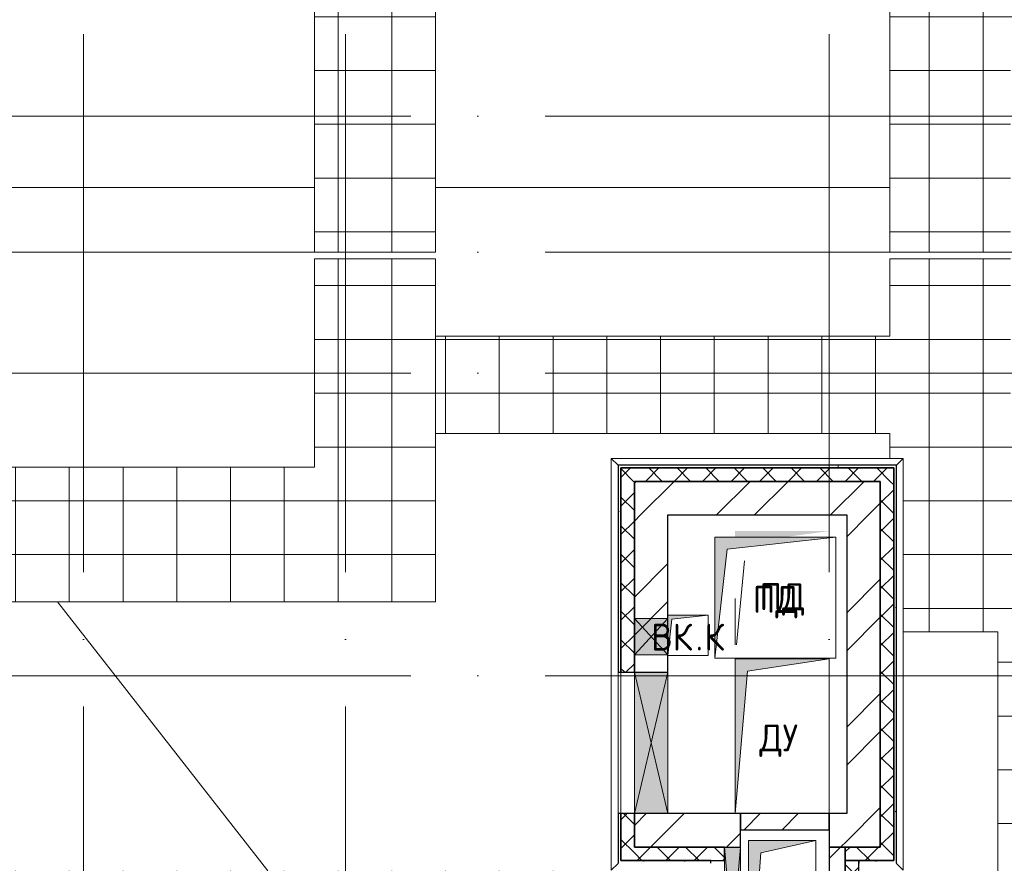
# Model space of a CAD drawing. Header units: millimetres. Extents: x -30540 to 143646, y -11730 to 123410.
# Tile 58 of 114: x 88831 to 96158, y 7705 to 13978. Entities that reach past the tile are written whole.
import ezdxf

# ---------------------------------------------------------------- set-up
doc = ezdxf.new("R2010")
doc.units = ezdxf.units.MM
doc.linetypes.add('ADSK_Линия сетки', pattern=[5000, 4000, -500, 0, -500])
for name, color, linetype, lineweight in [('A-____-NOTE-TEXT', 7, 'Continuous', 18), ('A-DETL-____-THIN', 7, 'Continuous', 9), ('A-GENM-____-OTLN', 7, 'Continuous', 18), ('A-GLAZ-____-MCUT', 7, 'Continuous', 9), ('A-GLAZ-____-OTLN', 7, 'Continuous', 18), ('A-ROOF-____-OTLN', 7, 'Continuous', 18), ('A-ROOF-____-PATT', 7, 'Continuous', 18), ('A-WALL-____-MCUT', 7, 'Continuous', 40), ('A-WALL-____-OTLN', 7, 'Continuous', 18), ('A-WALL-____-PATT', 7, 'Continuous', 40), ('I-WALL-____-MCUT', 7, 'Continuous', 40), ('I-WALL-____-OTLN', 7, 'Continuous', 18), ('M-EQPM-____-OTLN', 7, 'Continuous', 18), ('S-GRID-____-OTLN', 7, 'Continuous', 9)]:
    doc.layers.add(name, color=color, linetype=linetype, lineweight=lineweight)
doc.styles.add('GOST Common', font='GOST_Common.ttf', dxfattribs={"height": 200})
pattern_1 = [(45, (0, 0), (-424.264, 424.264), []), (45, (0, 282.8), (-424.264, 424.264), [])]
pattern_2 = [(45, (0, 0), (-106.06602, 106.06602), []), (135, (0, 0), (-106.06602, -106.06602), [])]
pattern_3 = [(0, (0, 0), (0, 400), []), (90, (0, 0), (-400, 2e-14), [])]
pattern_4 = [(0, (0, 0), (406.4, 101.6), [6.706, -298.094, 6.706, -298.094, -1625.6]), (0, (0, 0), (406.4, 101.6), [-609.6, 6.706, -602.894, 6.706, -298.094, -711.2]), (0, (0, 0), (406.4, 101.6), [-1524, 6.706, -196.494, 6.706, -501.294]), (120, (152.4, 50.8), (-291.18818, 301.15272), [6.706, -298.094, 6.706, -298.094, -1625.6]), (120, (152.4, 50.8), (-291.18818, 301.15272), [-609.6, 6.706, -602.894, 6.706, -298.094, -711.2]), (120, (152.4, 50.8), (-291.18818, 301.15272), [-1524, 6.706, -196.494, 6.706, -501.294]), (240, (203.2, 254), (-115.21182, -402.75272), [6.706, -298.094, 6.706, -298.094, -1625.6]), (240, (203.2, 254), (-115.21182, -402.75272), [-609.6, 6.706, -602.894, 6.706, -298.094, -711.2]), (240, (203.2, 254), (-115.21182, -402.75272), [-1524, 6.706, -196.494, 6.706, -501.294])]

# ---------------------------------------------------------------- blocks, each defined once
blk = doc.blocks.new('АР_Отверстие прямоугольное - ОВВ-5828421-Кровля')
at = {"layer": 'A-GLAZ-____-OTLN', "lineweight": 13, "true_color": 0xf9f9f9}
blk.add_hatch(color=7, dxfattribs=at).paths.add_polyline_path([(-530, 60), (-530, -60), (780, -60), (780, 60)])
at = {"layer": 'A-GLAZ-____-MCUT', "color": 254, "lineweight": 15, "true_color": 0xcccccc}
for p, q in [((-530, 60), (-530, -60)), ((780, 60), (780, -60))]:
    blk.add_line(p, q, dxfattribs=at)
at = {"layer": 'A-GLAZ-____-OTLN', "color": 254, "lineweight": 5, "true_color": 0xcccccc}
for p, q in [((780, 60), (-530, -60)), ((-530, 60), (780, -60))]:
    blk.add_line(p, q, dxfattribs=at)
at = {"layer": 'A-GLAZ-____-OTLN', "color": 254, "lineweight": 13, "true_color": 0xcccccc}
for p, q in [((780, 60), (-530, 60)), ((-530, 60), (-530, -60)), ((780, -60), (780, 60)), ((-530, -60), (780, -60))]:
    blk.add_line(p, q, dxfattribs=at)
blk = doc.blocks.new('АР_Отверстие прямоугольное - ОВВ-6412660-Кровля')
at = {"layer": 'A-GLAZ-____-OTLN', "lineweight": 13, "true_color": 0xf9f9f9}
blk.add_hatch(color=7, dxfattribs=at).paths.add_polyline_path([(-400, -125), (650, -125), (650, 125), (-400, 125)])
at = {"layer": 'A-GLAZ-____-MCUT', "color": 254, "lineweight": 15, "true_color": 0xcccccc}
for p, q in [((-400, 125), (-400, -125)), ((650, 125), (650, -125))]:
    blk.add_line(p, q, dxfattribs=at)
at = {"layer": 'A-GLAZ-____-OTLN', "color": 254, "lineweight": 5, "true_color": 0xcccccc}
for p, q in [((650, 125), (-400, -125)), ((-400, 125), (650, -125))]:
    blk.add_line(p, q, dxfattribs=at)
at = {"layer": 'A-GLAZ-____-OTLN', "color": 254, "lineweight": 13, "true_color": 0xcccccc}
for p, q in [((650, 125), (-400, 125)), ((-400, 125), (-400, -125)), ((650, -125), (650, 125)), ((-400, -125), (650, -125))]:
    blk.add_line(p, q, dxfattribs=at)
blk = doc.blocks.new('АР_Отверстие прямоугольное1 - ВК-6901247-Кровля')
at = {"layer": 'A-GLAZ-____-OTLN', "lineweight": 13, "true_color": 0xf9f9f9}
blk.add_hatch(color=7, dxfattribs=at).paths.add_polyline_path([(260, -125), (260, 125), (-10, 125), (-10, -125), (205.2, -125)])
at = {"layer": 'A-GLAZ-____-MCUT', "color": 254, "lineweight": 15, "true_color": 0xcccccc}
for p, q in [((-10, 125), (-10, -125)), ((260, 125), (260, -125))]:
    blk.add_line(p, q, dxfattribs=at)
at = {"layer": 'A-GLAZ-____-OTLN', "color": 254, "lineweight": 5, "true_color": 0xcccccc}
for p, q in [((260, 125), (-10, -125)), ((-10, 125), (260, -125))]:
    blk.add_line(p, q, dxfattribs=at)
at = {"layer": 'A-GLAZ-____-OTLN', "color": 254, "lineweight": 13, "true_color": 0xcccccc}
for p, q in [((260, 125), (-10, 125)), ((-10, 125), (-10, -125)), ((260, -125), (260, 125)), ((-10, -125), (260, -125))]:
    blk.add_line(p, q, dxfattribs=at)
blk = doc.blocks.new('_GM_Dt-St-D_Фартук гнутый из оцинкованной стали_Пристенный_Тип 1__c-верхняя кромка с отгибом_ - ФС-1_3_50х70У100-1_5_t__RAL7016-6880604-Кровля')
at = {"layer": 'A-GENM-____-OTLN', "color": 254, "lineweight": 13, "true_color": 0xcccccc}
for p, q in [((0, 50), (2173, 50)), ((50, 0), (0, 50)), ((50, 0), (50, -1.5)), ((2173, 50), (2123, 0)), ((2123, -1.5), (2123, 0))]:
    blk.add_line(p, q, dxfattribs=at)
blk = doc.blocks.new('_GM_Dt-St-D_Фартук гнутый из оцинкованной стали_Пристенный_Тип 1__c-верхняя кромка с отгибом_ - ФС-1_3_50х70У100-1_5_t__RAL7016-6880598-Кровля')
at = {"layer": 'A-GENM-____-OTLN', "color": 254, "lineweight": 13, "true_color": 0xcccccc}
for p, q in [((50, 1.5), (50, 0)), ((3011.5, 0), (50, 0)), ((3011.5, 0), (3011.5, 1.5)), ((3011.5, 0), (3061.5, -50)), ((0, -50), (50, 0)), ((3061.5, -50), (0, -50))]:
    blk.add_line(p, q, dxfattribs=at)
blk = doc.blocks.new('_GM_Dt-St-D_Фартук гнутый из оцинкованной стали_Пристенный_Тип 1__c-верхняя кромка с отгибом_ - ФС-1_3_50х70У100-1_5_t__RAL7016-6880601-Кровля')
at = {"layer": 'A-GENM-____-OTLN', "color": 254, "lineweight": 13, "true_color": 0xcccccc}
for p, q in [((0, 50), (3061.5, 50)), ((50, 0), (0, 50)), ((50, 0), (3011.5, 0)), ((50, 0), (50, -1.5)), ((3061.5, 50), (3011.5, 0)), ((3011.5, -1.5), (3011.5, 0))]:
    blk.add_line(p, q, dxfattribs=at)
blk = doc.blocks.new('АР_Канал вертикальный прямоугольный - ДУ-5757487-Кровля')
at = {"layer": 'M-EQPM-____-OTLN', "lineweight": 13, "true_color": 0xe2e2e2}
blk.add_hatch(color=254, dxfattribs=at).paths.add_polyline_path([(-350, -575), (-257.5, 482.5), (350, 575), (-350, 575)])
at = {"layer": 'M-EQPM-____-OTLN', "color": 253, "lineweight": 13, "true_color": 0xaaaaaa}
for p, q in [((350, 575), (-350, 575)), ((-350, 575), (-350, -575)), ((350, 575), (-350, 575)), ((-350, 575), (-350, -575)), ((-350, -575), (-350, 575)), ((-350, 575), (350, 575)), ((-257.5, 482.5), (350, 575)), ((-257.5, 482.5), (350, 575)), ((350, -575), (350, 575)), ((350, 575), (350, -575)), ((-350, -575), (-257.5, 482.5)), ((-350, -575), (-257.5, 482.5)), ((-350, -575), (350, -575)), ((350, -575), (-350, -575))]:
    blk.add_line(p, q, dxfattribs=at)
blk = doc.blocks.new('АР_Канал вертикальный прямоугольный - ВК_К-5437550-Кровля')
at = {"layer": 'M-EQPM-____-OTLN', "lineweight": 13, "true_color": 0xe2e2e2}
blk.add_hatch(color=254, dxfattribs=at).paths.add_polyline_path([(-150, -150), (-120, 120), (150, 150), (-150, 150)])
at = {"layer": 'M-EQPM-____-OTLN', "color": 253, "lineweight": 13, "true_color": 0xaaaaaa}
for p, q in [((150, 150), (-150, 150)), ((-150, 150), (-150, -150)), ((150, 150), (-150, 150)), ((-150, 150), (-150, -150)), ((-150, -150), (-150, 150)), ((-150, 150), (150, 150)), ((-120, 120), (150, 150)), ((-120, 120), (150, 150)), ((150, -150), (150, 150)), ((150, 150), (150, -150)), ((-150, -150), (-120, 120)), ((-150, -150), (-120, 120)), ((-150, -150), (150, -150)), ((150, -150), (-150, -150))]:
    blk.add_line(p, q, dxfattribs=at)
blk = doc.blocks.new('АР_Канал вертикальный прямоугольный - ПД-5400755-Кровля')
at = {"layer": 'M-EQPM-____-OTLN', "lineweight": 13, "true_color": 0xe2e2e2}
blk.add_hatch(color=254, dxfattribs=at).paths.add_polyline_path([(-350, 430), (13.2, 430), (350, 475), (-350, 475)])
at = {"layer": 'A-DETL-____-THIN', "color": 253, "lineweight": 5, "true_color": 0xaaaaaa}
for p, q in [((-340, -370), (-280.7, 253.8)), ((-340, -370), (-280.7, 253.8)), ((-340, -370), (-280.7, 253.8)), ((-340, -370), (-280.7, 253.8)), ((-350, -25.5), (-350, -370)), ((-350, -25.5), (-350, -370)), ((-350, -370), (-350, -25.5)), ((-350, -25.5), (-350, -370)), ((-350, -25.5), (-350, -370)), ((-350, -370), (-350, -25.5))]:
    blk.add_line(p, q, dxfattribs=at)
blk = doc.blocks.new('АР_Канал вертикальный прямоугольный - ПД-6177785-Кровля')
at = {"layer": 'M-EQPM-____-OTLN', "lineweight": 13, "true_color": 0xe2e2e2}
blk.add_hatch(color=254, dxfattribs=at).paths.add_polyline_path([(-450, -450), (-360, 360), (450, 450), (-450, 450), (-450, -370.2)])
at = {"layer": 'M-EQPM-____-OTLN', "color": 253, "lineweight": 13, "true_color": 0xaaaaaa}
for p, q in [((450, 450), (-450, 450)), ((-450, 450), (-450, -450)), ((450, 450), (-450, 450)), ((-450, 450), (-450, -450)), ((-450, -450), (-450, 450)), ((-450, 450), (450, 450)), ((-360, 360), (450, 450)), ((-360, 360), (450, 450)), ((450, -450), (450, 450)), ((450, 450), (450, -450)), ((-450, -450), (-360, 360)), ((-450, -450), (-360, 360)), ((-450, -450), (450, -450)), ((450, -450), (-450, -450))]:
    blk.add_line(p, q, dxfattribs=at)
blk = doc.blocks.new('АР_Канал вертикальный прямоугольный - ОВВ-6012632-Кровля')
at = {"layer": 'M-EQPM-____-OTLN', "lineweight": 13, "true_color": 0xe2e2e2}
blk.add_hatch(color=254, dxfattribs=at).paths.add_polyline_path([(-250, -662.5), (-158.75, 571.25), (250, 662.5), (-250, 662.5), (-250, 651.61)])
at = {"layer": 'M-EQPM-____-OTLN', "color": 253, "lineweight": 13, "true_color": 0xaaaaaa}
for p, q in [((250, 662.5), (-250, 662.5)), ((-250, 662.5), (-250, -662.5)), ((250, 662.5), (-250, 662.5)), ((-250, 662.5), (-250, -662.5)), ((-250, -662.5), (-250, 662.5)), ((-250, 662.5), (250, 662.5)), ((-158.75, 571.25), (250, 662.5)), ((-158.75, 571.25), (250, 662.5)), ((250, -662.5), (250, 662.5)), ((250, 662.5), (250, -662.5)), ((-250, -662.5), (-158.75, 571.25)), ((-250, -662.5), (-158.75, 571.25)), ((-250, -662.5), (250, -662.5)), ((250, -662.5), (-250, -662.5))]:
    blk.add_line(p, q, dxfattribs=at)
blk = doc.blocks.new('Наметкина 10_РД_АР_К4_отсоединено_rvt-1-Кровля')
at = {"layer": 'A-ROOF-____-PATT', "lineweight": 5, "true_color": 0xe4e4e4}
h = blk.add_hatch(dxfattribs=at)
h.set_pattern_fill('FP_22', color=254, style=0, pattern_type=2)
h.set_pattern_definition(pattern_3)
h.paths.add_polyline_path([(103145.3, 12249.9), (104045.3, 12249.9), (104045.3, 19755), (106355.3, 19755), (106355.3, 29125), (103558.6, 29125), (103558.6, 36525), (102658.6, 36525), (102658.6, 28225), (105457, 28225), (105455.3, 26225), (99313.8, 26225), (99313.8, 30946.5), (100275.8, 30946.5), (100275.8, 36525), (99375.8, 36525), (99375.8, 31775), (98176.8, 31775), (98176.8, 28705), (98125.3, 28755), (98125.3, 28635), (97585.3, 28635), (97584.9, 27486.5), (98176.8, 27486.5), (98176.8, 25304.5), (103455.3, 25304.5), (103455.3, 23720), (105455.3, 23720), (105455.3, 20655), (97955.3, 20655), (97955.3, 14610), (95305.3, 14610), (95305.3, 12249.9), (96205.3, 12249.9), (96205.3, 13710), (98855.3, 13710), (98855.3, 19755), (98935.3, 19755), (98935.3, 19775), (99775.3, 19775), (99775.3, 19755), (103145.3, 19755), (103145.3, 17983.6)])
h = blk.add_hatch(dxfattribs=at)
h.set_pattern_fill('FP_22', color=254, style=0, pattern_type=2)
h.set_pattern_definition(pattern_3)
h.paths.add_polyline_path([(91925.3, 12250), (91925.3, 30540), (91025.3, 30540), (91025.3, 12250)])
h = blk.add_hatch(dxfattribs=at)
h.set_pattern_fill('FP_22', color=254, style=0, pattern_type=2)
h.set_pattern_definition(pattern_3)
h.paths.add_polyline_path([(104045.3, -2730), (104045.3, 12200), (101505.3, 12200), (101505.3, 9550), (103145.3, 9550), (103145.3, 2941.5), (103166.8, 2941.5), (103166.8, 1828.5), (103145.3, 1828.5), (103145.3, 280), (100455.3, 280), (100455.3, -1830), (94085.3, -1830), (94085.3, 350), (90305.3, 350), (90305.3, 1828.5), (90263.8, 1828.5), (90263.8, 2941.5), (92026.8, 2941.5), (92026.8, 2895), (92870.3, 2895), (92870.3, 7650), (88360.8, 7650), (88360.8, 9650), (91925.3, 9650), (91925.3, 12200), (91025.3, 12200), (91025.3, 10650), (87405.3, 10650), (87405.3, 6750), (91970.3, 6750), (91970.3, 3795), (89405.3, 3795), (89405.3, -550), (93185.3, -550), (93185.3, -2730), (101338.3, -2730)])
h.paths.add_polyline_path([(101605.3, 9650), (101605.3, 9950), (101905.3, 9950), (101635.3, 9920)])
h = blk.add_hatch(dxfattribs=at)
h.set_pattern_fill('FP_22', color=254, style=0, pattern_type=2)
h.set_pattern_definition(pattern_3)
h.paths.add_polyline_path([(96111.4, 2875), (98633.3, 2875), (98633.3, 3775), (97011.4, 3775), (97011.4, 8510), (97983.8, 8510), (97983.8, 8803.8), (97635.3, 9407.5), (97644, 9412.5), (97983.8, 8823.8), (97983.8, 10546.2), (97644, 9957.5), (97635.3, 9962.5), (97983.8, 10566.2), (97983.8, 10900), (96205.3, 10900), (96205.3, 12200), (95305.3, 12200), (95305.3, 11625), (91925.3, 11625), (91925.3, 10900), (95305.3, 10900), (95305.3, 10715), (95406.8, 10714.6), (95406.8, 9427.2), (96111.4, 9427.2), (96111.4, 3527.2)])
at = {"layer": 'A-WALL-____-PATT', "lineweight": 5, "true_color": 0xcccccc}
h = blk.add_hatch(dxfattribs=at)
h.set_pattern_fill('FP_24', color=254, style=0, pattern_type=2)
h.set_pattern_definition(pattern_4)
h.paths.add_polyline_path([(93285.3, 7705), (93305.3, 7705), (93305.3, 8075), (93285.3, 8075), (93285.3, 7864.1)])
h.paths.add_polyline_path([(93305.3, 9125), (93305.3, 10665), (93285.3, 10665), (93285.3, 9125)])
h = blk.add_hatch(dxfattribs=at)
h.set_pattern_fill('FP_24', color=254, style=0, pattern_type=2)
h.set_pattern_definition(pattern_4)
h.paths.add_polyline_path([(95335.3, 10645), (95355.3, 10645), (95355.3, 10665), (93305.3, 10665), (93305.3, 10645), (95207.6, 10645)])
h = blk.add_hatch(dxfattribs=at)
h.set_pattern_fill('FP_21', color=254, style=0, pattern_type=2)
h.set_pattern_definition(pattern_2)
h.paths.add_polyline_path([(95235.3, 10545), (95335.3, 10545), (95335.3, 10645), (93305.3, 10645), (93305.3, 10545), (95207.6, 10545)])
h = blk.add_hatch(dxfattribs=at)
h.set_pattern_fill('FP_24', color=254, style=0, pattern_type=2)
h.set_pattern_definition(pattern_4)
h.paths.add_polyline_path([(95355.3, 7725), (95355.3, 10645), (95335.3, 10645), (95335.3, 7725)])
h = blk.add_hatch(dxfattribs=at)
h.set_pattern_fill('FP_21', color=254, style=0, pattern_type=2)
h.set_pattern_definition(pattern_2)
h.paths.add_polyline_path([(93305.3, 7725), (93405.3, 7725), (93405.3, 8075), (93305.3, 8075), (93305.3, 7864.1)])
h.paths.add_polyline_path([(93305.3, 9125), (93405.3, 9125), (93405.3, 10545), (93305.3, 10545), (93305.3, 9255)])
h = blk.add_hatch(dxfattribs=at)
h.set_pattern_fill('FP_20', color=254, style=0, pattern_type=2)
h.set_pattern_definition(pattern_1)
h.paths.add_polyline_path([(95235.3, 10295), (95235.3, 10545), (93405.3, 10545), (93405.3, 10295), (95207.6, 10295)])
h = blk.add_hatch(dxfattribs=at)
h.set_pattern_fill('FP_21', color=254, style=0, pattern_type=2)
h.set_pattern_definition(pattern_2)
h.paths.add_polyline_path([(95335.3, 7825), (95335.3, 10545), (95235.3, 10545), (95235.3, 7825)])
h = blk.add_hatch(dxfattribs=at)
h.set_pattern_fill('FP_20', color=254, style=0, pattern_type=2)
h.set_pattern_definition(pattern_1)
h.paths.add_polyline_path([(93405.3, 9125), (93655.3, 9125), (93655.3, 10295), (93405.3, 10295), (93405.3, 9250)])
h = blk.add_hatch(dxfattribs=at)
h.set_pattern_fill('FP_20', color=254, style=0, pattern_type=2)
h.set_pattern_definition(pattern_1)
h.paths.add_polyline_path([(95235.3, 7825), (95235.3, 10295), (94985.3, 10295), (94985.3, 7825), (95207.6, 7825)])
h = blk.add_hatch(dxfattribs=at)
h.set_pattern_fill('FP_20', color=254, style=0, pattern_type=2)
h.set_pattern_definition(pattern_1)
h.paths.add_polyline_path([(94075.3, 7825), (94195.3, 7825), (94195.3, 8075), (93405.3, 8075), (93405.3, 7825)])
h = blk.add_hatch(dxfattribs=at)
h.set_pattern_fill('FP_20', color=254, style=0, pattern_type=2)
h.set_pattern_definition(pattern_1)
h.paths.add_polyline_path([(94195.3, 7955), (94855.3, 7955), (94855.3, 8075), (94195.3, 8075)])
h = blk.add_hatch(dxfattribs=at)
h.set_pattern_fill('FP_20', color=254, style=0, pattern_type=2)
h.set_pattern_definition(pattern_1)
h.paths.add_polyline_path([(94985.3, 7825), (94985.3, 8075), (94855.3, 8075), (94855.3, 7825)])
h = blk.add_hatch(dxfattribs=at)
h.set_pattern_fill('FP_21', color=254, style=0, pattern_type=2)
h.set_pattern_definition(pattern_2)
h.paths.add_polyline_path([(94075.3, 7725), (94075.3, 7825), (93405.3, 7825), (93405.3, 7725)])
h = blk.add_hatch(dxfattribs=at)
h.set_pattern_fill('FP_20', color=254, style=0, pattern_type=2)
h.set_pattern_definition(pattern_1)
h.paths.add_polyline_path([(94855.3, 4435), (94975.3, 4435), (94975.3, 4695), (94855.3, 4695)])
h.paths.add_polyline_path([(94855.3, 5875), (94975.3, 5875), (94975.3, 7825), (94855.3, 7825), (94855.3, 5995)])
h = blk.add_hatch(dxfattribs=at)
h.set_pattern_fill('FP_21', color=254, style=0, pattern_type=2)
h.set_pattern_definition(pattern_2)
h.paths.add_polyline_path([(94975.3, 7725), (95335.3, 7725), (95335.3, 7825), (94975.3, 7825)])
h = blk.add_hatch(dxfattribs=at)
h.set_pattern_fill('FP_24', color=254, style=0, pattern_type=2)
h.set_pattern_definition(pattern_4)
h.paths.add_polyline_path([(93975.3, 7705), (93975.3, 7725), (93305.3, 7725), (93305.3, 7705)])
h = blk.add_hatch(dxfattribs=at)
h.set_pattern_fill('FP_21', color=254, style=0, pattern_type=2)
h.set_pattern_definition(pattern_2)
h.paths.add_polyline_path([(94975.3, 4315), (95075.3, 4315), (95075.3, 4695), (94975.3, 4695)])
h.paths.add_polyline_path([(95075.3, 5875), (95075.3, 7725), (94975.3, 7725), (94975.3, 5875)])
h = blk.add_hatch(dxfattribs=at)
h.set_pattern_fill('FP_24', color=254, style=0, pattern_type=2)
h.set_pattern_definition(pattern_4)
h.paths.add_polyline_path([(95075.3, 7705), (95355.3, 7705), (95355.3, 7725), (95075.3, 7725)])
at = {"layer": 'A-ROOF-____-OTLN', "color": 254, "lineweight": 13, "true_color": 0xcccccc}
for p, q in [((91025.3, 30540), (91025.3, 12250)), ((91925.3, 12250), (91925.3, 30540)), ((95305.3, 14610), (95305.3, 12249.9)), ((91025.3, 12730), (86705.3, 12730)), ((86705.3, 12730), (91025.3, 12730)), ((95305.3, 12730), (91925.3, 12730)), ((91925.3, 12730), (95305.3, 12730)), ((91025.3, 12250), (91925.3, 12250)), ((95305.3, 12249.9), (96205.3, 12249.9)), ((91925.3, 12200), (91025.3, 12200)), ((91025.3, 12200), (91025.3, 10650)), ((91925.3, 11625), (91925.3, 12200)), ((96205.3, 12200), (95305.3, 12200)), ((95305.3, 12200), (95305.3, 11625)), ((95305.3, 11625), (91925.3, 11625)), ((91925.3, 11625), (91925.3, 10900)), ((91925.3, 9650), (91925.3, 10900)), ((91925.3, 10900), (95305.3, 10900)), ((95305.3, 10900), (95305.3, 10715)), ((91025.3, 10650), (87405.3, 10650)), ((88360.8, 9650), (91925.3, 9650)), ((90676.9, 7650), (89113.3, 9650)), ((95406.8, 9427.2), (96111.4, 9427.2)), ((96111.4, 9427.2), (96111.4, 2875))]:
    blk.add_line(p, q, dxfattribs=at)
at = {"layer": 'A-WALL-____-MCUT', "color": 254, "lineweight": 30, "true_color": 0xcccccc}
for p, q in [((93305.3, 10665), (93285.3, 10665)), ((93285.3, 10665), (93285.3, 9525)), ((95355.3, 10665), (93305.3, 10665)), ((95335.3, 10645), (93305.3, 10645)), ((93305.3, 10645), (93305.3, 10545)), ((93305.3, 10645), (95335.3, 10645)), ((93305.3, 9525), (93305.3, 10645)), ((95335.3, 10545), (95335.3, 10645)), ((95335.3, 10645), (95335.3, 7725)), ((95355.3, 10645), (95355.3, 10665)), ((95355.3, 7725), (95355.3, 10645)), ((93305.3, 10545), (93305.3, 9525)), ((93405.3, 10545), (95235.3, 10545)), ((93405.3, 9525), (93405.3, 10545)), ((95235.3, 10545), (95235.3, 7825)), ((95335.3, 7825), (95335.3, 10545)), ((93285.3, 9525), (93285.3, 9255)), ((93305.3, 9525), (93305.3, 9255)), ((93305.3, 9255), (93305.3, 9525)), ((93405.3, 9255), (93405.3, 9525)), ((93285.3, 9255), (93285.3, 9125)), ((93305.3, 9255), (93305.3, 9125)), ((93305.3, 9125), (93305.3, 9255)), ((93405.3, 9125), (93405.3, 9255)), ((93285.3, 9125), (93305.3, 9125)), ((93305.3, 9125), (93405.3, 9125)), ((93305.3, 8075), (93285.3, 8075)), ((93285.3, 8075), (93285.3, 7705)), ((93405.3, 8075), (93305.3, 8075)), ((93305.3, 8075), (93305.3, 7725)), ((93305.3, 7725), (93305.3, 8075)), ((93405.3, 7825), (93405.3, 8075)), ((94075.3, 7825), (93405.3, 7825)), ((94075.3, 7725), (94075.3, 7825)), ((95235.3, 7825), (94975.3, 7825)), ((94975.3, 7825), (94975.3, 7725)), ((95335.3, 7725), (95335.3, 7825)), ((93305.3, 7725), (93405.3, 7725)), ((93975.3, 7725), (93305.3, 7725)), ((93405.3, 7725), (94075.3, 7725)), ((93975.3, 7705), (93975.3, 7725)), ((94975.3, 7725), (94975.3, 5875)), ((95075.3, 7725), (94975.3, 7725)), ((94975.3, 7725), (95335.3, 7725)), ((95075.3, 5875), (95075.3, 7725)), ((95335.3, 7725), (95075.3, 7725)), ((95075.3, 7725), (95075.3, 7705)), ((95355.3, 7705), (95355.3, 7725))]:
    blk.add_line(p, q, dxfattribs=at)
at = {"layer": 'A-WALL-____-OTLN', "color": 254, "lineweight": 13, "true_color": 0xcccccc}
for p, q in [((93285.3, 8075), (93285.3, 9125)), ((93405.3, 9125), (93305.3, 9125)), ((93305.3, 8075), (93305.3, 9125)), ((93305.3, 9125), (93305.3, 8075)), ((93405.3, 9125), (93405.3, 8075)), ((93305.3, 8075), (93405.3, 8075)), ((94075.3, 7725), (94075.3, 6515))]:
    blk.add_line(p, q, dxfattribs=at)
at = {"layer": 'I-WALL-____-MCUT', "color": 254, "lineweight": 30, "true_color": 0xcccccc}
for p, q in [((95235.3, 10545), (93405.3, 10545)), ((93405.3, 10545), (93405.3, 10295)), ((95235.3, 10295), (95235.3, 10545)), ((93405.3, 10295), (93405.3, 9525)), ((93655.3, 10295), (94985.3, 10295)), ((93655.3, 9525), (93655.3, 10295)), ((94985.3, 10295), (94985.3, 8075)), ((95235.3, 7825), (95235.3, 10295)), ((93405.3, 9525), (93405.3, 9255)), ((93655.3, 9255), (93655.3, 9525)), ((93405.3, 9255), (93405.3, 9125)), ((93655.3, 9125), (93655.3, 9255)), ((93405.3, 9125), (93655.3, 9125)), ((93655.3, 8075), (93405.3, 8075)), ((93405.3, 8075), (93405.3, 7825)), ((94195.3, 8075), (93655.3, 8075)), ((94195.3, 7825), (94195.3, 8075)), ((94855.3, 8075), (94195.3, 8075)), ((94195.3, 8075), (94195.3, 7955)), ((94985.3, 8075), (94855.3, 8075)), ((94855.3, 8075), (94855.3, 7825)), ((94855.3, 7955), (94855.3, 8075)), ((94195.3, 7955), (94855.3, 7955)), ((93405.3, 7825), (94075.3, 7825)), ((94075.3, 7825), (94195.3, 7825)), ((94855.3, 7825), (94985.3, 7825)), ((94855.3, 7825), (94855.3, 6515)), ((94975.3, 7825), (94855.3, 7825)), ((94975.3, 5875), (94975.3, 7825)), ((94985.3, 7825), (95235.3, 7825))]:
    blk.add_line(p, q, dxfattribs=at)
at = {"layer": 'I-WALL-____-OTLN', "color": 254, "lineweight": 13, "true_color": 0xcccccc}
for p, q in [((93655.3, 9125), (93405.3, 9125)), ((93405.3, 8075), (93405.3, 9125)), ((93655.3, 9125), (93655.3, 8075)), ((93655.3, 8075), (93405.3, 8075)), ((94075.3, 7725), (94075.3, 7825)), ((94195.3, 7825), (94195.3, 6515)), ((94075.3, 6515), (94075.3, 7725))]:
    blk.add_line(p, q, dxfattribs=at)
at = {"layer": 'A-GENM-____-OTLN', "color": 254, "lineweight": 13, "true_color": 0xcccccc}
blk.add_blockref('_GM_Dt-St-D_Фартук гнутый из оцинкованной стали_Пристенный_Тип 1__c-верхняя кромка с отгибом_ - ФС-1_3_50х70У100-1_5_t__RAL7016-6880604-Кровля', (93233.8, 10665), dxfattribs=at)
for name, p, rotation in [('_GM_Dt-St-D_Фартук гнутый из оцинкованной стали_Пристенный_Тип 1__c-верхняя кромка с отгибом_ - ФС-1_3_50х70У100-1_5_t__RAL7016-6880598-Кровля', (93283.8, 10715), 269.9999999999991), ('_GM_Dt-St-D_Фартук гнутый из оцинкованной стали_Пристенный_Тип 1__c-верхняя кромка с отгибом_ - ФС-1_3_50х70У100-1_5_t__RAL7016-6880601-Кровля', (95356.8, 10715), 270.0000000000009)]:
    blk.add_blockref(name, p, dxfattribs=dict(at, rotation=rotation))
at = {"layer": 'A-GLAZ-____-OTLN', "color": 254, "lineweight": 13, "true_color": 0xcccccc}
for name, p, rotation in [('АР_Отверстие прямоугольное1 - ВК-6901247-Кровля', (93530.3, 9515), 269.9999999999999), ('АР_Отверстие прямоугольное - ОВВ-6412660-Кровля', (93530.3, 8475), 89.9999999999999), ('АР_Отверстие прямоугольное - ОВВ-5828421-Кровля', (94135.3, 7045), 89.9999999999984)]:
    blk.add_blockref(name, p, dxfattribs=dict(at, rotation=rotation))
at = {"layer": 'M-EQPM-____-OTLN', "color": 253, "lineweight": 5, "true_color": 0xaaaaaa}
for name, p in [('АР_Канал вертикальный прямоугольный - ПД-6177785-Кровля', (94455.3, 9680)), ('АР_Канал вертикальный прямоугольный - ПД-5400755-Кровля', (94505.3, 9700)), ('АР_Канал вертикальный прямоугольный - ПД-5400755-Кровля', (94505.3, 9700)), ('АР_Канал вертикальный прямоугольный - ВК_К-5437550-Кровля', (93805.3, 9400)), ('АР_Канал вертикальный прямоугольный - ДУ-5757487-Кровля', (94505.3, 8650)), ('АР_Канал вертикальный прямоугольный - ОВВ-6012632-Кровля', (94505.3, 7212.5))]:
    blk.add_blockref(name, p, dxfattribs=at)
at = {"layer": 'A-____-NOTE-TEXT', "color": 253, "lineweight": 5, "true_color": 0xaaaaaa, "char_height": 200, "attachment_point": 1, "style": 'GOST Common'}
for s, insert, width in [('ПД', (94286.1, 9767.2), 416.877), ('ПД', (94336.1, 9787.2), 416.877), ('ВК', (93530.1, 9487.2), 400.844), ('\\fGOST Common|b0|i0|c204|p34|;К', (93927, 9487.2), 192.405), ('\\fGOST Common|b0|i0|c204|p34|;.', (93860.8, 9487.2), 80.169), ('ДУ', (94336.1, 8737.2), 416.877)]:
    blk.add_mtext(s, dxfattribs=dict(at, insert=insert, width=width))

msp = doc.modelspace()

# ---------------------------------------------------------------- linework, layer by layer
at = {"layer": 'S-GRID-____-OTLN', "color": 253, "linetype": 'ADSK_Линия сетки', "true_color": 0xaaaaaa}
for p, q in [((89305.3, -10130.4), (89305.3, 56550)), ((91255.3, -10130.4), (91255.3, 56550)), ((94855.3, -10130.4), (94855.3, 56550)), ((111741.6, 13260), (81129.2, 13260)), ((111741.6, 12250), (81129.2, 12250)), ((111741.6, 11350), (78589.2, 11350)), ((111741.6, 9100), (78589.2, 9100))]:
    msp.add_line(p, q, dxfattribs=at)

# ---------------------------------------------------------------- block references
at = {"lineweight": 5}
msp.add_blockref('Наметкина 10_РД_АР_К4_отсоединено_rvt-1-Кровля', (0, 0), dxfattribs=at)

doc.saveas('drawing.dxf')
